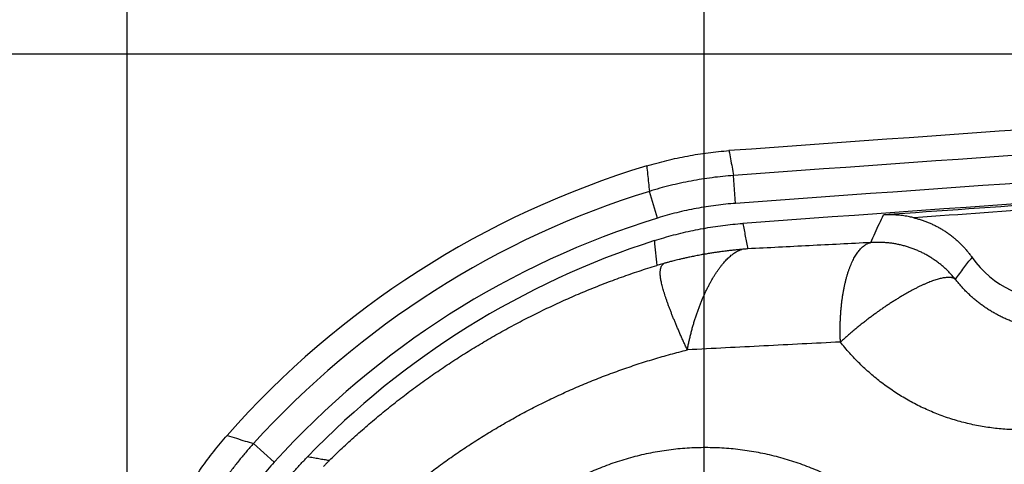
# Model space of a CAD drawing. Extents: x 0 to 3364, y 0 to 2376.
# Tile 62 of 83: x 893 to 992, y 1819 to 1864. Entities that reach past the tile are written whole.
import ezdxf

# ---------------------------------------------------------------- set-up
doc = ezdxf.new("R2010")
doc.units = 0
doc.header["$LTSCALE"] = 185.02
doc.linetypes.add('CENTER', pattern=[0.6, 0.375, -0.075, 0.075, -0.075])
doc.layers.get('0').update_dxf_attribs({"linetype": 'CONTINUOUS'})
doc.layers.add('95_ALL_DIM', color=7, linetype='CONTINUOUS')
doc.layers.add('DEFAULT_1', color=7, linetype='CENTER')
doc.styles.get("Standard").update_dxf_attribs({"font": 'txt', "width": 0.8})
doc.dimstyles.new('DIMSTYLE_1', dxfattribs={"dimtxt": 12, "dimasz": 6, "dimexe": 0.18, "dimexo": 0.0625, "dimgap": 0.09, "dimtad": 1, "dimdec": 3, "dimtxsty": 'STANDARD', "dimblk": 'OPEN', "dimblk1": 'OPEN', "dimblk2": 'OPEN', "dimcen": 0.09, "dimazin": 3, "dimtp": 0.5, "dimtm": 0.5, "dimtfac": 1, "dimtdec": 3, "dimtofl": 0, "dimtmove": 0, "dimatfit": 3, "dimtolj": 1})
doc.dimstyles.new('DIMSTYLE_2', dxfattribs={"dimtxt": 12, "dimasz": 6, "dimexe": 0.18, "dimexo": 0.0625, "dimgap": 0.09, "dimtad": 1, "dimdec": 1, "dimtxsty": 'STANDARD', "dimblk": 'OPEN', "dimblk1": 'OPEN', "dimblk2": 'OPEN', "dimcen": 0.09, "dimazin": 3, "dimtp": 0.3, "dimtm": 0.3, "dimtfac": 1, "dimtdec": 1, "dimtofl": 0, "dimtmove": 0, "dimatfit": 3, "dimtolj": 1})
doc.dimstyles.new('DIMSTYLE_8', dxfattribs={"dimtxt": 12, "dimasz": 6, "dimexe": 0.18, "dimexo": 0.0625, "dimgap": 0.09, "dimtad": 1, "dimdec": 1, "dimtxsty": 'STANDARD', "dimblk": 'OPEN', "dimblk1": 'OPEN', "dimblk2": 'OPEN', "dimcen": 0.09, "dimazin": 3, "dimtp": 0.5, "dimtm": 0.5, "dimtfac": 1, "dimtdec": 1, "dimtofl": 0, "dimtmove": 0, "dimatfit": 3, "dimtolj": 1})

# ---------------------------------------------------------------- blocks, each defined once
blk = doc.blocks.new('_OPEN')
at = {"color": 0, "linetype": 'BYBLOCK'}
for p, q in [((0, 0), (-1, 0.233)), ((-1, -0.233), (0, 0)), ((-1, 0), (0, 0))]:
    blk.add_line(p, q, dxfattribs=at)
blk = doc.blocks.new('*D0')
at = {"layer": '95_ALL_DIM', "color": 2, "linetype": 'CONTINUOUS'}
for p, q in [((961.684, 1832.34), (961.684, 2000.84)), ((1236.684, 1849.34), (1236.684, 2000.84)), ((961.684, 1996.84), (1099.184, 1996.84)), ((1236.684, 1996.84), (1099.184, 1996.84))]:
    blk.add_line(p, q, dxfattribs=at)
at = {"layer": '95_ALL_DIM', "color": 2, "linetype": 'CONTINUOUS', "xscale": 6, "yscale": 6, "zscale": 6, "rotation": 180}
blk.add_blockref('_OPEN', (961.684, 1996.84), dxfattribs=at)
at = {"layer": '95_ALL_DIM', "color": 2, "linetype": 'CONTINUOUS', "xscale": 6, "yscale": 6, "zscale": 6}
blk.add_blockref('_OPEN', (1236.684, 1996.84), dxfattribs=at)
at = {"layer": '95_ALL_DIM', "color": 2, "linetype": 'CONTINUOUS', "width": 0.8}
blk.add_text('275', height=12, dxfattribs=at).set_placement((1080.685, 1999.84))
blk = doc.blocks.new('*D3')
at = {"layer": '95_ALL_DIM', "color": 2, "linetype": 'CONTINUOUS'}
for p, q in [((903.934, 1796.34), (903.934, 2000.84)), ((961.684, 1832.34), (961.684, 2000.84)), ((903.934, 1996.84), (932.809, 1996.84)), ((961.684, 1996.84), (932.809, 1996.84))]:
    blk.add_line(p, q, dxfattribs=at)
at = {"layer": '95_ALL_DIM', "color": 2, "linetype": 'CONTINUOUS', "xscale": 6, "yscale": 6, "zscale": 6, "rotation": 180}
blk.add_blockref('_OPEN', (903.934, 1996.84), dxfattribs=at)
at = {"layer": '95_ALL_DIM', "color": 2, "linetype": 'CONTINUOUS', "xscale": 6, "yscale": 6, "zscale": 6}
blk.add_blockref('_OPEN', (961.684, 1996.84), dxfattribs=at)
at = {"layer": '95_ALL_DIM', "color": 2, "linetype": 'CONTINUOUS', "width": 0.8}
blk.add_text('57.7', height=12, dxfattribs=at).set_placement((913.722, 1999.84))
blk = doc.blocks.new('*D44')
at = {"layer": '95_ALL_DIM', "color": 2, "linetype": 'CONTINUOUS'}
for p, q in [((1110.384, 1860.09), (819.934, 1860.09)), ((823.934, 1860.09), (823.934, 1792.34)), ((823.934, 1724.591), (823.934, 1792.34)), ((1110.384, 1724.591), (819.934, 1724.591))]:
    blk.add_line(p, q, dxfattribs=at)
at = {"layer": '95_ALL_DIM', "color": 2, "linetype": 'CONTINUOUS', "xscale": 6, "yscale": 6, "zscale": 6}
for p, rotation in [((823.934, 1860.09), 90), ((823.934, 1724.591), 270)]:
    blk.add_blockref('_OPEN', p, dxfattribs=dict(at, rotation=rotation))
at = {"layer": '95_ALL_DIM', "color": 2, "linetype": 'CONTINUOUS', "width": 0.8}
blk.add_text('135.5', height=12, rotation=90, dxfattribs=at).set_placement((820.934, 1770.589))

msp = doc.modelspace()

# ---------------------------------------------------------------- linework, layer by layer
at = {"color": 7, "linetype": 'CONTINUOUS'}
for p, q in [((964.8377, 1845.1506), (964.6341, 1847.9396)), ((957.0288, 1843.6803), (956.2041, 1846.3523)), ((918.6512, 1819.226), (916.5777, 1821.1023))]:
    msp.add_line(p, q, dxfattribs=at)
for centre, radius, start, end in [((1692.6829, -8127.9636), 10004.9494, 93.34706644, 94.17571203), ((1692.6829, -8127.9636), 10002.4347, 93.34749153, 94.17408773), ((1692.6829, -8127.9636), 9999.6383, 93.34749152, 94.17408775), ((1692.8338, -8130.2587), 9999.8795, 93.34840693, 94.17073852), ((982.3733, 1761.5642), 91.2494, 106.841321, 138.592596), ((982.3733, 1761.5642), 88.7347, 107.152466, 137.858223), ((1692.8338, -8130.2587), 9999.7104, 93.89377137, 94.08997642), ((1692.8338, -8130.2587), 9999.2111, 93.91113167, 94.07261612), ((982.3733, 1761.5642), 85.9383, 107.152462, 137.858227), ((982.3733, 1761.5642), 83.8795, 107.823937, 136.057539), ((996.6839, 1845.4806), 10, 215.064469, 332.919278)]:
    msp.add_arc(centre, radius, start, end, dxfattribs=at)
for points, knots in [([(955.9363, 1848.9), (956.2709, 1849.0013), (956.9428, 1849.1946), (957.9582, 1849.4566), (958.9806, 1849.6904), (960.0091, 1849.8959), (961.0428, 1850.073), (962.0811, 1850.2213), (963.123, 1850.341), (963.8196, 1850.4015), (964.1682, 1850.427)], [0, 0, 0, 0, 0.1249873, 0.2499945, 0.3749819, 0.499991, 0.624998, 0.749986, 0.8750014, 1, 1, 1, 1]), ([(964.1682, 1850.427), (964.2194, 1850.1519), (964.3222, 1849.6003), (964.4775, 1848.7712), (964.5818, 1848.2172), (964.6342, 1847.9396)], [0, 0, 0, 0, 0.3317445, 0.6650772, 1, 1, 1, 1]), ([(955.9363, 1848.9), (955.9663, 1848.6185), (956.0262, 1848.0538), (956.1155, 1847.2046), (956.1746, 1846.6369), (956.2041, 1846.3523)], [0, 0, 0, 0, 0.3315985, 0.6649278, 1, 1, 1, 1]), ([(964.6342, 1847.9396), (964.2769, 1847.9135), (963.5632, 1847.8512), (962.4956, 1847.7275), (961.432, 1847.5737), (960.3732, 1847.3898), (959.32, 1847.176), (958.2733, 1846.9325), (957.2339, 1846.6595), (956.5463, 1846.4579), (956.2041, 1846.3523)], [0, 0, 0, 0, 0.1250014, 0.2500018, 0.3750013, 0.5000002, 0.6249991, 0.7499986, 0.8749989, 1, 1, 1, 1]), ([(964.8377, 1845.1506), (964.5068, 1845.1264), (963.8456, 1845.0688), (962.8567, 1844.9542), (961.8715, 1844.8117), (960.8907, 1844.6414), (959.9151, 1844.4433), (958.9455, 1844.2178), (957.9827, 1843.9648), (957.3458, 1843.7781), (957.0288, 1843.6803)], [0, 0, 0, 0, 0.1250012, 0.2500019, 0.3750015, 0.5000006, 0.6249996, 0.7499992, 0.8749999, 1, 1, 1, 1]), ([(956.6984, 1841.4176), (957.0172, 1841.5201), (957.6576, 1841.7167), (958.6256, 1841.9861), (959.6004, 1842.2297), (960.5814, 1842.4474), (961.5678, 1842.6391), (962.5589, 1842.8046), (963.5541, 1842.9438), (964.5526, 1843.0566), (965.2201, 1843.1142), (965.5541, 1843.1386)], [0, 0, 0, 0, 0.111098, 0.2222171, 0.3333196, 0.4444274, 0.5555528, 0.6666574, 0.7777642, 0.8888923, 1, 1, 1, 1]), ([(965.5541, 1843.1386), (965.6364, 1842.716), (965.8024, 1841.8674), (965.9699, 1841.0191), (966.0544, 1840.5933)], [0, 0, 0, 0, 0.4979485, 1, 1, 1, 1]), ([(978.3678, 1841.2211), (978.5106, 1841.5492), (978.7912, 1842.1848), (979.2106, 1843.1061), (979.4885, 1843.6986), (979.625, 1843.9852)], [0, 0, 0, 0, 0.3535185, 0.6864043, 1, 1, 1, 1]), ([(982.6826, 1843.7027), (982.6105, 1843.7203), (982.4589, 1843.7555), (982.2192, 1843.8058), (981.9564, 1843.8545), (981.671, 1843.8997), (981.3653, 1843.9392), (981.0416, 1843.971), (980.7023, 1843.9931), (980.3503, 1844.0041), (979.9896, 1844.0024), (979.7469, 1843.9924), (979.625, 1843.9852)], [0, 0, 0, 0, 0.0722759, 0.1514742, 0.2383461, 0.3324376, 0.4327031, 0.538411, 0.6489723, 0.7635845, 0.8811198, 1, 1, 1, 1]), ([(982.6826, 1843.7027), (982.8053, 1843.673), (983.0494, 1843.6087), (983.4117, 1843.4986), (983.7696, 1843.3748), (984.1225, 1843.2375), (984.4699, 1843.0869), (984.8114, 1842.9233), (985.1465, 1842.7469), (985.4746, 1842.5578), (985.7953, 1842.3565), (986.1081, 1842.1431), (986.4127, 1841.918), (986.7085, 1841.6815), (986.9952, 1841.4339), (987.2723, 1841.1757), (987.5394, 1840.9071), (987.7962, 1840.6285), (988.0422, 1840.3403), (988.2772, 1840.043), (988.4263, 1839.839), (988.4988, 1839.7356)], [0, 0, 0, 0, 0.052621, 0.1052473, 0.157866, 0.2104861, 0.2631052, 0.3157222, 0.3683423, 0.4209607, 0.4735818, 0.5262058, 0.5788294, 0.631462, 0.6840907, 0.7367334, 0.7893707, 0.8420235, 0.8946731, 0.9473365, 1, 1, 1, 1]), ([(956.6984, 1841.4176), (956.738, 1841.006), (956.8166, 1840.1789), (956.8933, 1839.3517), (956.9313, 1838.9362)], [0, 0, 0, 0, 0.4977959, 1, 1, 1, 1]), ([(978.3678, 1841.2211), (976.3155, 1841.1177), (972.211, 1840.9097), (968.1066, 1840.6992), (966.0544, 1840.5933)], [0, 0, 0, 0, 0.5000006, 1, 1, 1, 1]), ([(975.323, 1831.2603), (975.3169, 1831.3985), (975.3072, 1831.6748), (975.299, 1832.0887), (975.2973, 1832.5012), (975.3022, 1832.9116), (975.3135, 1833.3191), (975.3314, 1833.723), (975.3557, 1834.1227), (975.3864, 1834.5175), (975.4235, 1834.9066), (975.4669, 1835.2895), (975.5165, 1835.6654), (975.5723, 1836.0337), (975.6341, 1836.3938), (975.7018, 1836.7451), (975.7754, 1837.0869), (975.8546, 1837.4187), (975.9394, 1837.7398), (976.0296, 1838.0498), (976.1251, 1838.3481), (976.2257, 1838.6342), (976.3311, 1838.9076), (976.4413, 1839.1678), (976.5561, 1839.4144), (976.6752, 1839.647), (976.7984, 1839.8651), (976.9257, 1840.0685), (977.0566, 1840.2567), (977.191, 1840.4294), (977.3288, 1840.5864), (977.4697, 1840.7273), (977.6134, 1840.852), (977.7597, 1840.9601), (977.9084, 1841.0516), (978.0593, 1841.1261), (978.2121, 1841.1835), (978.316, 1841.2106), (978.3678, 1841.2211)], [0, 0, 0, 0, 0.037856, 0.0756304, 0.1132672, 0.1507111, 0.1879069, 0.2248001, 0.2613372, 0.2974653, 0.3331327, 0.368289, 0.402885, 0.4368732, 0.4702076, 0.5028444, 0.5347415, 0.5658595, 0.5961612, 0.6256124, 0.654182, 0.6818421, 0.7085687, 0.734342, 0.7591468, 0.7829732, 0.8058172, 0.8276813, 0.8485761, 0.8685202, 0.8875427, 0.9056836, 0.9229956, 0.9395454, 0.9554151, 0.9707025, 0.9855215, 1, 1, 1, 1]), ([(986.8496, 1837.5359), (986.7656, 1837.6396), (986.5934, 1837.8436), (986.323, 1838.1392), (986.041, 1838.4237), (985.7479, 1838.6966), (985.4441, 1838.9577), (985.13, 1839.2064), (984.8062, 1839.4424), (984.4733, 1839.6652), (984.1317, 1839.8746), (983.782, 1840.0701), (983.4248, 1840.2515), (983.0606, 1840.4185), (982.69, 1840.5708), (982.3136, 1840.7081), (981.9321, 1840.8303), (981.5459, 1840.9371), (981.1559, 1841.0284), (980.7624, 1841.1041), (980.3663, 1841.1639), (979.9682, 1841.2078), (979.5686, 1841.2358), (979.1682, 1841.2478), (978.7677, 1841.2438), (978.501, 1841.2304), (978.3678, 1841.2211)], [0, 0, 0, 0, 0.0416576, 0.0833174, 0.1249793, 0.1666432, 0.2083088, 0.249976, 0.2916446, 0.3333142, 0.3749849, 0.4166562, 0.4583279, 0.5, 0.541672, 0.5833438, 0.6250151, 0.6666857, 0.7083554, 0.750024, 0.7916911, 0.8333568, 0.8750207, 0.9166826, 0.9583424, 1, 1, 1, 1]), ([(965.4662, 1840.5413), (965.4345, 1840.5382), (965.3679, 1840.5318), (965.2624, 1840.5217), (965.1452, 1840.5104), (965.015, 1840.4975), (964.8702, 1840.483), (964.7095, 1840.4664), (964.5312, 1840.4474), (964.3337, 1840.4257), (964.115, 1840.4006), (963.8727, 1840.3715), (963.6043, 1840.3378), (963.3065, 1840.2984), (962.9756, 1840.2521), (962.6075, 1840.1975), (962.1967, 1840.1327), (961.7381, 1840.0553), (961.2418, 1839.9657), (960.742, 1839.8688), (960.2762, 1839.7727), (959.8641, 1839.6832), (959.5021, 1839.601), (959.1823, 1839.5257), (958.8996, 1839.4571), (958.6496, 1839.3949), (958.4283, 1839.3387), (958.2329, 1839.2882), (958.0608, 1839.2431), (957.9097, 1839.2032), (957.7775, 1839.1681), (957.6955, 1839.1463), (957.6574, 1839.1362)], [0, 0, 0, 0, 0.0119888, 0.0252663, 0.0400256, 0.0564472, 0.0746853, 0.0949573, 0.1174646, 0.1423923, 0.1699958, 0.2005878, 0.2345081, 0.2721611, 0.3140178, 0.3606495, 0.4126688, 0.4710625, 0.5362749, 0.6030842, 0.6632876, 0.7158493, 0.7623374, 0.8034663, 0.8398841, 0.8721687, 0.9007763, 0.9260819, 0.9483768, 0.9679667, 0.9850958, 1, 1, 1, 1]), ([(960.0012, 1830.4772), (960.0255, 1830.6094), (960.0766, 1830.8739), (960.1593, 1831.2697), (960.2483, 1831.6647), (960.3435, 1832.0585), (960.4447, 1832.4503), (960.5519, 1832.8395), (960.6649, 1833.2256), (960.7836, 1833.608), (960.9076, 1833.9859), (961.0369, 1834.3586), (961.171, 1834.7253), (961.3097, 1835.0851), (961.4527, 1835.4374), (961.5996, 1835.7815), (961.7503, 1836.1171), (961.9043, 1836.4434), (962.0614, 1836.76), (962.2212, 1837.0665), (962.3835, 1837.3623), (962.5479, 1837.647), (962.7141, 1837.9202), (962.8817, 1838.1816), (963.0504, 1838.4308), (963.22, 1838.6675), (963.39, 1838.8913), (963.5599, 1839.1019), (963.7293, 1839.2987), (963.8976, 1839.4814), (964.0645, 1839.65), (964.2296, 1839.8044), (964.3926, 1839.9447), (964.5535, 1840.071), (964.7119, 1840.1834), (964.8678, 1840.2821), (965.021, 1840.3672), (965.1714, 1840.4389), (965.319, 1840.4973), (965.4175, 1840.5282), (965.4662, 1840.5413)], [0, 0, 0, 0, 0.0340638, 0.0682228, 0.1024301, 0.1366507, 0.1708333, 0.2049425, 0.2389268, 0.2727468, 0.3063544, 0.3396889, 0.3726762, 0.4052536, 0.4373718, 0.4689866, 0.5000558, 0.5305386, 0.5603965, 0.5895919, 0.6180897, 0.6458587, 0.6728692, 0.6990951, 0.7245123, 0.7491006, 0.7728455, 0.7957102, 0.8176416, 0.8386167, 0.8586371, 0.8777123, 0.8958637, 0.9131143, 0.9294971, 0.9450543, 0.9598246, 0.9738722, 0.9872409, 1, 1, 1, 1]), ([(966.0544, 1840.5933), (965.989, 1840.5881), (965.8582, 1840.5772), (965.6621, 1840.5598), (965.5315, 1840.5476), (965.4662, 1840.5413)], [0, 0, 0, 0, 0.3333179, 0.6666506, 1, 1, 1, 1]), ([(957.6574, 1839.1362), (957.5765, 1839.1148), (957.4148, 1839.0714), (957.1728, 1839.0048), (957.0118, 1838.9592), (956.9313, 1838.9362)], [0, 0, 0, 0, 0.3333012, 0.6666319, 1, 1, 1, 1]), ([(960.0012, 1830.4772), (959.9438, 1830.5991), (959.8299, 1830.8423), (959.6622, 1831.2071), (959.4978, 1831.5703), (959.3372, 1831.9313), (959.1805, 1832.2895), (959.0278, 1832.6443), (958.8795, 1832.9951), (958.7358, 1833.3413), (958.5969, 1833.6823), (958.4633, 1834.0173), (958.3352, 1834.3455), (958.213, 1834.6663), (958.097, 1834.979), (957.9875, 1835.2832), (957.8848, 1835.5784), (957.7891, 1835.8641), (957.7008, 1836.1399), (957.6202, 1836.4055), (957.5474, 1836.6605), (957.483, 1836.9047), (957.427, 1837.1376), (957.3798, 1837.3592), (957.3417, 1837.5692), (957.3129, 1837.7675), (957.2937, 1837.9538), (957.2844, 1838.1278), (957.285, 1838.2893), (957.2957, 1838.4383), (957.3166, 1838.5747), (957.3476, 1838.6988), (957.3889, 1838.8107), (957.4405, 1838.9105), (957.5024, 1838.9984), (957.5744, 1839.0744), (957.6289, 1839.117), (957.6574, 1839.1362)], [0, 0, 0, 0, 0.0435637, 0.0868815, 0.1298818, 0.1725086, 0.214685, 0.2563549, 0.2974413, 0.3378843, 0.3776104, 0.4165319, 0.4545483, 0.4915796, 0.5275619, 0.5624371, 0.5961504, 0.6286512, 0.659893, 0.6898328, 0.7184335, 0.7456656, 0.7715033, 0.7959322, 0.8189405, 0.840534, 0.8607223, 0.8794964, 0.8968769, 0.9129305, 0.9277521, 0.9414704, 0.954241, 0.9662513, 0.9777222, 0.9888869, 1, 1, 1, 1]), ([(986.8496, 1837.5359), (987.1203, 1837.9254), (987.6562, 1838.6693), (988.2198, 1839.3925), (988.4988, 1839.7356)], [0, 0, 0, 0, 0.5174779, 1, 1, 1, 1]), ([(924.1527, 1819.3935), (924.5827, 1819.815), (925.453, 1820.6493), (926.7871, 1821.8722), (928.1505, 1823.0669), (929.5426, 1824.2328), (930.9628, 1825.369), (932.4106, 1826.4747), (933.8852, 1827.5494), (935.386, 1828.5921), (936.9123, 1829.6023), (938.4634, 1830.5792), (940.0385, 1831.522), (941.6369, 1832.4303), (943.2577, 1833.3032), (944.9003, 1834.1402), (946.5636, 1834.9406), (948.2468, 1835.7038), (949.9491, 1836.4293), (951.6694, 1837.1165), (953.407, 1837.7649), (955.1607, 1838.3739), (956.3395, 1838.7532), (956.9313, 1838.9362)], [0, 0, 0, 0, 0.0468969, 0.0938724, 0.1409261, 0.1880575, 0.2352662, 0.2825512, 0.3299117, 0.3773466, 0.4248546, 0.4724343, 0.5200842, 0.5678026, 0.6155877, 0.6634373, 0.7113496, 0.759322, 0.8073523, 0.855438, 0.9035764, 0.9517647, 1, 1, 1, 1]), ([(1008.0841, 1838.3643), (1008.0083, 1838.2481), (1007.8528, 1838.0178), (1007.6083, 1837.6796), (1007.3524, 1837.3486), (1007.0852, 1837.0251), (1006.8071, 1836.7095), (1006.518, 1836.4022), (1006.2184, 1836.1036), (1005.9083, 1835.8142), (1005.5881, 1835.5342), (1005.2581, 1835.2642), (1004.9185, 1835.0044), (1004.5696, 1834.7553), (1004.2119, 1834.5172), (1003.8456, 1834.2905), (1003.4712, 1834.0756), (1003.089, 1833.8728), (1002.6995, 1833.6824), (1002.3032, 1833.5048), (1001.9004, 1833.3402), (1001.4916, 1833.1889), (1001.0774, 1833.0511), (1000.6584, 1832.9272), (1000.2349, 1832.8172), (999.8075, 1832.7215), (999.3768, 1832.6401), (998.9435, 1832.5732), (998.5079, 1832.5209), (998.0708, 1832.4833), (997.6326, 1832.4605), (997.1941, 1832.4524), (996.7557, 1832.459), (996.318, 1832.4804), (995.8817, 1832.5165), (995.4473, 1832.5671), (995.0154, 1832.6322), (994.5865, 1832.7117), (994.1612, 1832.8052), (993.74, 1832.9127), (993.3235, 1833.034), (992.9121, 1833.1687), (992.5064, 1833.3167), (992.1067, 1833.4776), (991.7137, 1833.6512), (991.3276, 1833.8372), (990.9489, 1834.0351), (990.578, 1834.2447), (990.2153, 1834.4656), (989.8611, 1834.6974), (989.5157, 1834.9399), (989.1794, 1835.1925), (988.8526, 1835.4549), (988.5355, 1835.7268), (988.2283, 1836.0077), (987.9312, 1836.2973), (987.6445, 1836.5951), (987.3683, 1836.9008), (987.1028, 1837.2139), (986.9328, 1837.4278), (986.8496, 1837.5359)], [0, 0, 0, 0, 0.0167502, 0.0335401, 0.050375, 0.0672556, 0.0841825, 0.1011561, 0.1181763, 0.1352431, 0.1523561, 0.1695146, 0.1867181, 0.2039654, 0.2212553, 0.2385864, 0.2559571, 0.2733655, 0.2908096, 0.3082871, 0.3257956, 0.3433326, 0.3608953, 0.3784807, 0.3960859, 0.4137077, 0.4313428, 0.4489878, 0.4666393, 0.4842937, 0.5019476, 0.5195974, 0.5372394, 0.5548701, 0.5724859, 0.5900833, 0.607659, 0.6252094, 0.6427314, 0.6602218, 0.6776775, 0.6950957, 0.7124736, 0.7298086, 0.7470983, 0.7643406, 0.7815333, 0.7986747, 0.8157632, 0.8327974, 0.849776, 0.8666981, 0.883563, 0.9003702, 0.9171194, 0.9338104, 0.9504436, 0.9670191, 0.9835377, 1, 1, 1, 1]), ([(986.8496, 1837.5359), (986.8226, 1837.558), (986.7632, 1837.5989), (986.6629, 1837.6477), (986.5498, 1837.6855), (986.4243, 1837.7122), (986.2864, 1837.7278), (986.1364, 1837.7324), (985.9744, 1837.726), (985.8008, 1837.7086), (985.6159, 1837.6803), (985.4198, 1837.641), (985.213, 1837.591), (984.9957, 1837.5302), (984.7684, 1837.4587), (984.5314, 1837.3767), (984.2851, 1837.2843), (984.0299, 1837.1816), (983.7664, 1837.0689), (983.4948, 1836.9463), (983.2157, 1836.814), (982.9296, 1836.6723), (982.6369, 1836.5213), (982.3381, 1836.3614), (982.0338, 1836.1928), (981.7244, 1836.0159), (981.4106, 1835.8308), (981.0927, 1835.6379), (980.7715, 1835.4376), (980.4473, 1835.2302), (980.1209, 1835.016), (979.7926, 1834.7954), (979.4632, 1834.5688), (979.133, 1834.3366), (978.8028, 1834.0991), (978.4731, 1833.8568), (978.1444, 1833.6101), (977.8173, 1833.3593), (977.4923, 1833.105), (977.17, 1832.8476), (976.851, 1832.5875), (976.5358, 1832.3251), (976.225, 1832.0609), (975.919, 1831.7953), (975.6183, 1831.5288), (975.4208, 1831.3499), (975.323, 1831.2603)], [0, 0, 0, 0, 0.00775, 0.0159308, 0.0246887, 0.0341396, 0.0443719, 0.0554503, 0.0674209, 0.0803147, 0.0941509, 0.1089391, 0.1246814, 0.1413736, 0.1590062, 0.1775651, 0.1970325, 0.217387, 0.2386046, 0.2606581, 0.2835183, 0.3071534, 0.3315298, 0.3566122, 0.3823632, 0.4087442, 0.4357149, 0.4632339, 0.4912585, 0.5197448, 0.5486481, 0.5779229, 0.6075226, 0.6374003, 0.6675082, 0.6977984, 0.7282222, 0.758731, 0.7892758, 0.8198077, 0.8502777, 0.880637, 0.9108369, 0.9408292, 0.970566, 1, 1, 1, 1]), ([(1013.8945, 1834.9862), (1013.7868, 1834.7761), (1013.5646, 1834.3587), (1013.2117, 1833.7423), (1012.8389, 1833.1354), (1012.4464, 1832.5387), (1012.0344, 1831.9529), (1011.6031, 1831.3785), (1011.1527, 1830.8162), (1010.6835, 1830.2667), (1010.1958, 1829.7306), (1009.6899, 1829.2085), (1009.1661, 1828.7012), (1008.6249, 1828.2093), (1008.0667, 1827.7334), (1007.4918, 1827.2742), (1006.9009, 1826.8324), (1006.2943, 1826.4086), (1005.6727, 1826.0034), (1005.0366, 1825.6174), (1004.3867, 1825.2513), (1003.7235, 1824.9056), (1003.0479, 1824.5809), (1002.3605, 1824.2776), (1001.6621, 1823.9964), (1000.9535, 1823.7377), (1000.2354, 1823.502), (999.5088, 1823.2896), (998.7745, 1823.101), (998.0333, 1822.9364), (997.2863, 1822.7962), (996.5343, 1822.6807), (995.7783, 1822.59), (995.0193, 1822.5243), (994.2582, 1822.4838), (993.496, 1822.4684), (992.7337, 1822.4784), (991.9723, 1822.5135), (991.2127, 1822.5738), (990.456, 1822.6592), (989.7031, 1822.7694), (988.9549, 1822.9044), (988.2124, 1823.0638), (987.4766, 1823.2473), (986.7482, 1823.4546), (986.0282, 1823.6854), (985.3175, 1823.9392), (984.6168, 1824.2157), (983.927, 1824.5142), (983.2488, 1824.8344), (982.583, 1825.1757), (981.9301, 1825.5375), (981.291, 1825.9193), (980.6663, 1826.3204), (980.0564, 1826.7403), (979.4621, 1827.1784), (978.8837, 1827.6339), (978.3219, 1828.1063), (977.777, 1828.5948), (977.2495, 1829.0989), (976.7397, 1829.6179), (976.2481, 1830.1511), (975.7749, 1830.6978), (975.4715, 1831.0715), (975.323, 1831.2603)], [0, 0, 0, 0, 0.0153774, 0.0307947, 0.046254, 0.0617566, 0.0773034, 0.0928953, 0.1085333, 0.1242181, 0.1399504, 0.1557304, 0.1715583, 0.1874339, 0.2033571, 0.2193274, 0.2353443, 0.2514069, 0.2675141, 0.2836648, 0.2998576, 0.3160909, 0.3323629, 0.3486717, 0.3650152, 0.3813911, 0.3977971, 0.4142305, 0.4306888, 0.447169, 0.4636684, 0.4801839, 0.4967125, 0.513251, 0.5297964, 0.5463453, 0.5628945, 0.5794409, 0.5959812, 0.6125122, 0.6290309, 0.645534, 0.6620187, 0.6784821, 0.6949212, 0.7113334, 0.7277161, 0.7440669, 0.7603835, 0.7766637, 0.7929057, 0.8091075, 0.8252676, 0.8413845, 0.857457, 0.873484, 0.8894647, 0.9053983, 0.9212845, 0.9371229, 0.9529135, 0.9686563, 0.9843516, 1, 1, 1, 1]), ([(975.323, 1831.2603), (972.7692, 1831.1318), (967.6619, 1830.8727), (962.5547, 1830.6097), (960.0012, 1830.4772)], [0, 0, 0, 0, 0.500001, 1, 1, 1, 1]), ([(921.7267, 1806.0168), (922.0767, 1806.4525), (922.7875, 1807.3166), (923.8851, 1808.5883), (925.0144, 1809.8358), (926.1751, 1811.0583), (927.3665, 1812.2549), (928.5882, 1813.425), (929.8396, 1814.5675), (931.1201, 1815.6818), (932.4292, 1816.767), (933.7662, 1817.8222), (935.1304, 1818.8468), (936.5211, 1819.84), (937.9376, 1820.8009), (939.3791, 1821.7288), (940.8449, 1822.6231), (942.334, 1823.4829), (943.8458, 1824.3075), (945.3793, 1825.0964), (946.9336, 1825.8487), (948.5078, 1826.564), (950.1009, 1827.2415), (951.7119, 1827.8808), (953.3398, 1828.4812), (954.9837, 1829.0422), (956.6423, 1829.5634), (958.3148, 1830.0442), (959.4378, 1830.3374), (960.0012, 1830.4772)], [0, 0, 0, 0, 0.0362662, 0.0725955, 0.1089882, 0.1454446, 0.1819649, 0.2185492, 0.2551971, 0.2919085, 0.3286829, 0.3655196, 0.4024179, 0.4393769, 0.4763956, 0.5134727, 0.5506069, 0.5877968, 0.6250406, 0.6623367, 0.6996831, 0.7370779, 0.7745188, 0.8120037, 0.8495301, 0.8870955, 0.9246975, 0.9623332, 1, 1, 1, 1]), ([(905.4296, 1805.3958), (905.5082, 1805.7344), (905.6746, 1806.4094), (905.952, 1807.4146), (906.257, 1808.412), (906.5893, 1809.4008), (906.9486, 1810.3801), (907.3347, 1811.349), (907.7472, 1812.3069), (908.1859, 1813.2532), (908.6505, 1814.1871), (909.1405, 1815.1077), (909.6557, 1816.0146), (910.1956, 1816.907), (910.7598, 1817.7844), (911.3479, 1818.6458), (911.9595, 1819.4907), (912.5941, 1820.3186), (913.2512, 1821.1288), (913.704, 1821.6567), (913.9339, 1821.9174)], [0, 0, 0, 0, 0.0555446, 0.1110838, 0.166634, 0.2222009, 0.2777684, 0.3333151, 0.3888604, 0.4444237, 0.4999882, 0.5555357, 0.6110779, 0.6666425, 0.7222089, 0.7777595, 0.8333046, 0.8888747, 0.9444469, 1, 1, 1, 1]), ([(913.9339, 1821.9174), (914.241, 1821.8175), (914.8402, 1821.6258), (915.7216, 1821.3542), (916.2963, 1821.184), (916.5777, 1821.1023)], [0, 0, 0, 0, 0.3501285, 0.682213, 1, 1, 1, 1]), ([(916.5777, 1821.1023), (916.3349, 1820.834), (915.8569, 1820.2903), (915.1636, 1819.4546), (914.4945, 1818.5995), (913.8501, 1817.7256), (913.231, 1816.8337), (912.6377, 1815.9244), (912.0706, 1814.9986), (911.5303, 1814.0569), (911.0171, 1813.1002), (910.5314, 1812.1291), (910.0738, 1811.1446), (909.6444, 1810.1474), (909.2438, 1809.1384), (908.8722, 1808.1182), (908.5299, 1807.0879), (908.2172, 1806.0481), (907.9343, 1804.9998), (907.6815, 1803.9438), (907.5332, 1803.2352), (907.4641, 1802.88)], [0, 0, 0, 0, 0.0526369, 0.1052723, 0.1579061, 0.2105384, 0.2631694, 0.3157994, 0.3684287, 0.4210574, 0.4736857, 0.5263139, 0.5789422, 0.6315709, 0.6842002, 0.7368302, 0.7894612, 0.8420935, 0.8947273, 0.9473626, 1, 1, 1, 1]), ([(990.1874, 1792.3402), (990.1874, 1792.6198), (990.1791, 1793.1793), (990.1418, 1794.0185), (990.0796, 1794.8571), (989.9924, 1795.6943), (989.8804, 1796.529), (989.7434, 1797.3606), (989.5817, 1798.1886), (989.3951, 1799.0125), (989.1838, 1799.8316), (988.9477, 1800.6453), (988.6869, 1801.453), (988.4015, 1802.2539), (988.0916, 1803.0476), (987.7573, 1803.8332), (987.3986, 1804.6101), (987.0157, 1805.3776), (986.6087, 1806.135), (986.1778, 1806.8817), (985.7232, 1807.6168), (985.245, 1808.3397), (984.7436, 1809.0496), (984.2191, 1809.7458), (983.6718, 1810.4275), (983.102, 1811.0939), (982.5102, 1811.7442), (981.8966, 1812.3778), (981.2617, 1812.9938), (980.6059, 1813.5914), (979.9298, 1814.1698), (979.2337, 1814.7284), (978.5184, 1815.2662), (977.7844, 1815.7827), (977.0323, 1816.277), (976.2629, 1816.7483), (975.4768, 1817.1961), (974.6748, 1817.6196), (973.8578, 1818.0182), (973.0265, 1818.3912), (972.1819, 1818.7379), (971.3249, 1819.058), (970.4564, 1819.3507), (969.5774, 1819.6156), (968.6889, 1819.8523), (967.792, 1820.0603), (966.8877, 1820.2393), (965.9772, 1820.389), (965.0615, 1820.509), (964.1418, 1820.5992), (963.2192, 1820.6595), (962.2948, 1820.6896), (961.3699, 1820.6896), (960.4456, 1820.6594), (959.523, 1820.5991), (958.6033, 1820.5089), (957.6876, 1820.3888), (956.7771, 1820.2391), (955.8728, 1820.0601), (954.9759, 1819.852), (954.0875, 1819.6153), (953.2085, 1819.3504), (952.34, 1819.0576), (951.4829, 1818.7376), (950.6384, 1818.3908), (949.8071, 1818.0178), (948.9901, 1817.6192), (948.1882, 1817.1957), (947.4021, 1816.7479), (946.6327, 1816.2765), (945.8807, 1815.7822), (945.1467, 1815.2657), (944.4314, 1814.7278), (943.7354, 1814.1693), (943.0592, 1813.5908), (942.4035, 1812.9932), (941.7686, 1812.3772), (941.1551, 1811.7437), (940.5632, 1811.0933), (939.9935, 1810.4269), (939.4463, 1809.7452), (938.9218, 1809.0491), (938.4204, 1808.3392), (937.9422, 1807.6163), (937.4876, 1806.8812), (937.0568, 1806.1345), (936.6498, 1805.3771), (936.2669, 1804.6096), (935.9083, 1803.8327), (935.5739, 1803.0471), (935.2641, 1802.2535), (934.9787, 1801.4525), (934.718, 1800.6449), (934.4819, 1799.8312), (934.2706, 1799.0121), (934.084, 1798.1882), (933.9223, 1797.3603), (933.7854, 1796.5287), (933.6733, 1795.6939), (933.5862, 1794.8568), (933.5239, 1794.0182), (933.4867, 1793.1792), (933.4784, 1792.6197), (933.4784, 1792.3402)], [0, 0, 0, 0, 0.0094157, 0.0188464, 0.0282886, 0.0377386, 0.0471932, 0.056653, 0.0661227, 0.0756057, 0.0851025, 0.0946136, 0.1041406, 0.1136854, 0.1232494, 0.1328337, 0.1424396, 0.1520683, 0.1617208, 0.1713981, 0.1811012, 0.1908309, 0.2005879, 0.2103729, 0.2201863, 0.2300286, 0.2399002, 0.2498011, 0.2597316, 0.2696916, 0.2796809, 0.2896994, 0.2997466, 0.309822, 0.3199251, 0.3300551, 0.3402113, 0.3503925, 0.3605979, 0.3708262, 0.3810762, 0.3913465, 0.4016357, 0.4119423, 0.4222646, 0.432601, 0.4429498, 0.4533091, 0.463677, 0.4740518, 0.4844314, 0.4948139, 0.5051975, 0.51558, 0.5259596, 0.5363343, 0.5467023, 0.5570615, 0.5674102, 0.5777465, 0.5880688, 0.5983753, 0.6086644, 0.6189346, 0.6291845, 0.6394127, 0.6496179, 0.6597991, 0.669955, 0.6800849, 0.6901879, 0.7002631, 0.7103102, 0.7203284, 0.7303176, 0.7402774, 0.7502077, 0.7601085, 0.7699798, 0.7798219, 0.7896351, 0.7994198, 0.8091766, 0.8189061, 0.828609, 0.8382861, 0.8479383, 0.8575667, 0.8671724, 0.8767565, 0.8863202, 0.8958647, 0.9053915, 0.9149025, 0.9243991, 0.9338814, 0.9433505, 0.9528104, 0.9622657, 0.9717157, 0.9811571, 0.9905864, 1, 1, 1, 1]), ([(911.5012, 1796.7881), (911.5327, 1797.1443), (911.606, 1797.8561), (911.7459, 1798.92), (911.9159, 1799.9796), (912.1158, 1801.0339), (912.3454, 1802.0821), (912.6045, 1803.1233), (912.8929, 1804.1567), (913.2104, 1805.1816), (913.5568, 1806.197), (913.9317, 1807.2023), (914.3349, 1808.1965), (914.766, 1809.1789), (915.2247, 1810.1488), (915.7107, 1811.1053), (916.2235, 1812.0476), (916.7628, 1812.9752), (917.328, 1813.8871), (917.9189, 1814.7827), (918.5348, 1815.6613), (919.1754, 1816.5221), (919.8401, 1817.3645), (920.5283, 1818.1879), (921.2396, 1818.9915), (921.7288, 1819.5136), (921.977, 1819.7712)], [0, 0, 0, 0, 0.041674, 0.0833479, 0.1250179, 0.1666891, 0.2083549, 0.250023, 0.2916858, 0.3333513, 0.3750126, 0.4166758, 0.4583371, 0.4999985, 0.5416608, 0.583321, 0.624985, 0.6666455, 0.7083117, 0.7499739, 0.7916427, 0.833308, 0.8749797, 0.9166495, 0.9583245, 1, 1, 1, 1]), ([(924.1527, 1819.3935), (923.9837, 1819.4187), (923.6385, 1819.4722), (923.1085, 1819.5607), (922.552, 1819.6602), (922.1721, 1819.7328), (921.977, 1819.7712)], [0, 0, 0, 0, 0.2320548, 0.474614, 0.7299147, 1, 1, 1, 1]), ([(924.1527, 1819.3935), (924.0899, 1819.3294), (923.9648, 1819.2007), (923.7786, 1819.0064), (923.6554, 1818.876), (923.5941, 1818.8106)], [0, 0, 0, 0, 0.3334054, 0.6667374, 1, 1, 1, 1]), ([(918.6512, 1819.226), (918.4263, 1818.9774), (917.9835, 1818.4738), (917.3412, 1817.6998), (916.7214, 1816.9077), (916.1245, 1816.0982), (915.551, 1815.272), (915.0013, 1814.4297), (914.476, 1813.5721), (913.9755, 1812.6998), (913.5001, 1811.8136), (913.0502, 1810.9141), (912.6263, 1810.0022), (912.2286, 1809.0784), (911.8575, 1808.1437), (911.5133, 1807.1987), (911.1962, 1806.2443), (910.9066, 1805.2811), (910.6446, 1804.31), (910.4105, 1803.3318), (910.2731, 1802.6755), (910.2092, 1802.3464)], [0, 0, 0, 0, 0.052637, 0.1052728, 0.1579068, 0.2105392, 0.2631702, 0.3158002, 0.3684293, 0.4210579, 0.473686, 0.526314, 0.5789421, 0.6315706, 0.6841997, 0.7368297, 0.7894607, 0.8420931, 0.8947271, 0.9473628, 1, 1, 1, 1])]:
    msp.add_open_spline(points, degree=3, knots=knots, dxfattribs=at)
at = {"layer": 'DEFAULT_1', "color": 7, "linetype": 'CENTER'}
for p, q in [((961.6839, 1828.3402), (961.6839, 1836.8402)), ((961.6839, 1817.9402), (961.6839, 1828.3402))]:
    msp.add_line(p, q, dxfattribs=at)

# ---------------------------------------------------------------- dimensions: what is measured, and where the dimension line sits
at = {"layer": '95_ALL_DIM', "color": 2, "linetype": 'CONTINUOUS'}
for base, p1, p2, angle, dimstyle, picture, middle in [((903.9345, 1996.8402), (961.6839, 1832.3402), (903.9345, 1796.3402), 180, 'DIMSTYLE_2', '*D3', (932.9216, 2005.8402)), ((823.9345, 1724.5908), (1110.3837, 1860.0896), (1110.3837, 1724.5908), 270, 'DIMSTYLE_8', '*D44', (814.9345, 1794.5888))]:
    dim = msp.add_linear_dim(base=base, p1=p1, p2=p2, angle=angle, dimstyle=dimstyle, dxfattribs=at)
    dim.commit()
    dim.dimension.update_dxf_attribs({"geometry": picture, "text_midpoint": middle, "dimtype": 160})
dim = msp.add_linear_dim(base=(1236.6839, 1996.8402), p1=(961.6839, 1832.3402), p2=(1236.6839, 1849.3402), dimstyle='DIMSTYLE_1', dxfattribs=at)
dim.commit()
dim.dimension.update_dxf_attribs({"geometry": '*D0', "text_midpoint": (1095.085, 2005.8402), "dimtype": 160})

doc.saveas('drawing.dxf')
